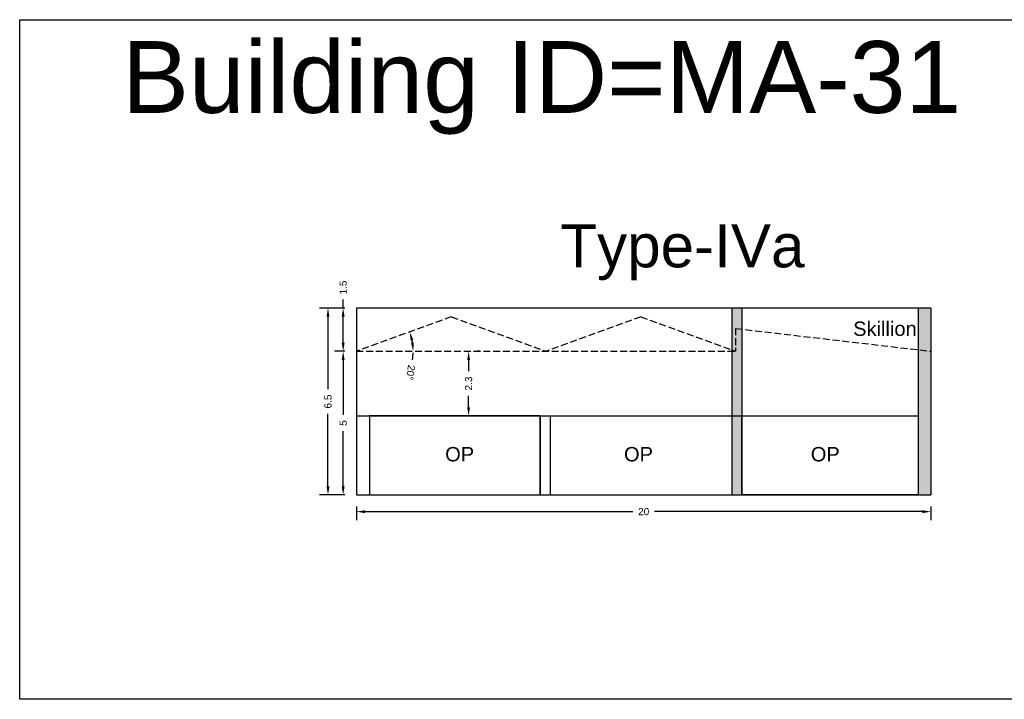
# Model space of a CAD drawing. Header units: metres. Extents: x 3416649 to 3417100, y -6712966 to -6712690.
# Tile 17 of 72: x 3416649 to 3416684, y -6712805 to -6712782. Entities that reach past the tile are written whole.
import ezdxf

# ---------------------------------------------------------------- set-up
doc = ezdxf.new("R2010")
doc.units = ezdxf.units.M
doc.linetypes.add('ACAD_ISO02W100', pattern=[15, 12, -3])
doc.layers.add('Dotted', color=7, linetype='ACAD_ISO02W100', plot=False)
doc.styles.get("Standard").update_dxf_attribs({"font": 'arial.ttf'})
doc.dimstyles.new('ISO-25', dxfattribs={"dimtxt": 0.25, "dimasz": 0.3, "dimexe": 0.3, "dimexo": 0.4, "dimgap": 0.2, "dimtad": 0, "dimdec": 1, "dimdsep": 46, "dimtxsty": 'Standard', "dimcen": 2.5, "dimadec": 0, "dimazin": 0, "dimtfac": 1, "dimtdec": 1, "dimtmove": 0, "dimatfit": 3, "dimfxl": 1, "dimarcsym": 0})

# ---------------------------------------------------------------- blocks, each defined once
blk = doc.blocks.new('*D247')
at = {"layer": 'Defpoints', "color": 0, "ltscale": 0.02, "transparency": 16777216}
for p in [(3416664.407, -6712792.137), (3416663.028, -6712792.882), (3416661.107, -6712793.337), (3416661.107, -6712793.337), (3416674.307, -6712793.337)]:
    blk.add_point(p, dxfattribs=at)
at = {"layer": 'Dotted', "color": 0, "lineweight": -2, "ltscale": 0.02, "transparency": 16777216}
for start, end in [(8.7161, 11.267), (351.2839, 0)]:
    blk.add_arc((3416661.107, -6712793.337), 1.974, start, end, dxfattribs=at)
at = {"layer": 'Dotted', "color": 0, "ltscale": 0.02, "transparency": 16777216}
for points in [[(3416662.995, -6712792.965), (3416663.091, -6712792.938), (3416662.962, -6712792.663)], [(3416663.108, -6712793.034), (3416663.008, -6712793.042), (3416663.081, -6712793.337)]]:
    blk.add_solid(points, dxfattribs=at)
at = {"layer": 'Dotted', "color": 0, "ltscale": 0.02, "transparency": 16777216, "insert": (3416662.99, -6712794.079), "char_height": 0.25, "attachment_point": 5, "rotation": 261.2839}
blk.add_mtext('20°', dxfattribs=at)
blk = doc.blocks.new('*D248')
at = {"color": 0, "lineweight": -2, "transparency": 16777216}
for p, q in [((3416660.707, -6712793.337), (3416660.346, -6712793.337)), ((3416660.646, -6712793.637), (3416660.646, -6712795.554)), ((3416660.646, -6712798.037), (3416660.646, -6712796.12)), ((3416660.707, -6712798.337), (3416660.346, -6712798.337))]:
    blk.add_line(p, q, dxfattribs=at)
at = {"color": 0, "transparency": 16777216}
for points in [[(3416660.596, -6712793.637), (3416660.696, -6712793.637), (3416660.646, -6712793.337)], [(3416660.596, -6712798.037), (3416660.696, -6712798.037), (3416660.646, -6712798.337)]]:
    blk.add_solid(points, dxfattribs=at)
at = {"layer": 'Defpoints', "color": 0, "transparency": 16777216}
for p in [(3416660.646, -6712793.337), (3416661.107, -6712793.337), (3416661.107, -6712798.337)]:
    blk.add_point(p, dxfattribs=at)
at = {"color": 0, "transparency": 16777216, "insert": (3416660.646, -6712795.837), "char_height": 0.25, "attachment_point": 5, "rotation": 90}
blk.add_mtext('5', dxfattribs=at)
blk = doc.blocks.new('*D249')
at = {"color": 0, "lineweight": -2, "transparency": 16777216}
for p, q in [((3416660.707, -6712791.837), (3416659.818, -6712791.837)), ((3416660.118, -6712792.137), (3416660.118, -6712794.658)), ((3416660.118, -6712798.037), (3416660.118, -6712795.516)), ((3416660.707, -6712798.337), (3416659.818, -6712798.337))]:
    blk.add_line(p, q, dxfattribs=at)
at = {"color": 0, "transparency": 16777216}
for points in [[(3416660.068, -6712792.137), (3416660.168, -6712792.137), (3416660.118, -6712791.837)], [(3416660.068, -6712798.037), (3416660.168, -6712798.037), (3416660.118, -6712798.337)]]:
    blk.add_solid(points, dxfattribs=at)
at = {"layer": 'Defpoints', "color": 0, "transparency": 16777216}
for p in [(3416660.118, -6712791.837), (3416661.107, -6712791.837), (3416661.107, -6712798.337)]:
    blk.add_point(p, dxfattribs=at)
at = {"color": 0, "transparency": 16777216, "insert": (3416660.118, -6712795.087), "char_height": 0.25, "attachment_point": 5, "rotation": 90}
blk.add_mtext('6.5', dxfattribs=at)
blk = doc.blocks.new('*D250')
at = {"color": 0, "lineweight": -2, "transparency": 16777216}
for p, q in [((3416660.646, -6712791.837), (3416660.646, -6712791.537)), ((3416660.707, -6712791.837), (3416660.346, -6712791.837)), ((3416660.646, -6712793.037), (3416660.646, -6712792.137)), ((3416660.707, -6712793.337), (3416660.346, -6712793.337))]:
    blk.add_line(p, q, dxfattribs=at)
at = {"color": 0, "transparency": 16777216}
for points in [[(3416660.596, -6712792.137), (3416660.696, -6712792.137), (3416660.646, -6712791.837)], [(3416660.596, -6712793.037), (3416660.696, -6712793.037), (3416660.646, -6712793.337)]]:
    blk.add_solid(points, dxfattribs=at)
at = {"layer": 'Defpoints', "color": 0, "transparency": 16777216}
for p in [(3416660.646, -6712791.837), (3416661.107, -6712791.837), (3416661.107, -6712793.337)]:
    blk.add_point(p, dxfattribs=at)
at = {"color": 0, "transparency": 16777216, "insert": (3416660.646, -6712791.12), "char_height": 0.25, "attachment_point": 5, "rotation": 90}
blk.add_mtext('1.5', dxfattribs=at)
blk = doc.blocks.new('*D251')
at = {"color": 0, "lineweight": -2, "transparency": 16777216}
for p, q in [((3416665.413, -6712793.337), (3416665.313, -6712793.337)), ((3416665.013, -6712793.637), (3416665.013, -6712794.033)), ((3416665.013, -6712795.287), (3416665.013, -6712794.892)), ((3416665.413, -6712795.587), (3416665.313, -6712795.587))]:
    blk.add_line(p, q, dxfattribs=at)
at = {"color": 0, "transparency": 16777216}
for points in [[(3416664.963, -6712793.637), (3416665.063, -6712793.637), (3416665.013, -6712793.337)], [(3416664.963, -6712795.287), (3416665.063, -6712795.287), (3416665.013, -6712795.587)]]:
    blk.add_solid(points, dxfattribs=at)
at = {"layer": 'Defpoints', "color": 0, "transparency": 16777216}
for p in [(3416665.013, -6712793.337), (3416665.013, -6712793.337), (3416665.013, -6712795.587)]:
    blk.add_point(p, dxfattribs=at)
at = {"color": 0, "transparency": 16777216, "insert": (3416665.013, -6712794.462), "char_height": 0.25, "attachment_point": 5, "rotation": 90}
blk.add_mtext('2.3', dxfattribs=at)
blk = doc.blocks.new('*D252')
at = {"color": 0, "lineweight": -2, "transparency": 16777216}
for p, q in [((3416661.107, -6712798.737), (3416661.107, -6712799.221)), ((3416681.107, -6712798.737), (3416681.107, -6712799.221)), ((3416661.407, -6712798.921), (3416670.726, -6712798.921)), ((3416680.807, -6712798.921), (3416671.488, -6712798.921))]:
    blk.add_line(p, q, dxfattribs=at)
at = {"color": 0, "transparency": 16777216}
for points in [[(3416661.407, -6712798.871), (3416661.407, -6712798.971), (3416661.107, -6712798.921)], [(3416680.807, -6712798.871), (3416680.807, -6712798.971), (3416681.107, -6712798.921)]]:
    blk.add_solid(points, dxfattribs=at)
at = {"layer": 'Defpoints', "color": 0, "transparency": 16777216}
for p in [(3416661.107, -6712798.337), (3416681.107, -6712798.337), (3416681.107, -6712798.921)]:
    blk.add_point(p, dxfattribs=at)
at = {"color": 0, "transparency": 16777216, "insert": (3416671.107, -6712798.921), "char_height": 0.25, "attachment_point": 5}
blk.add_mtext('20', dxfattribs=at)

msp = doc.modelspace()

# ---------------------------------------------------------------- hatches: boundary and pattern name
h = msp.add_hatch(color=256)
h.dxf.hatch_style = 1
h.paths.add_polyline_path([(3416674.523, -6712792.568), (3416674.307, -6712792.543), (3416674.307, -6712793.337), (3416674.173, -6712793.337), (3416674.173, -6712795.587), (3416674.523, -6712795.587)])
h.paths.add_polyline_path([(3416674.523, -6712791.837), (3416674.173, -6712791.837), (3416674.173, -6712793.288), (3416674.307, -6712793.337), (3416674.307, -6712792.543), (3416674.523, -6712792.568)])
h.paths.add_polyline_path([(3416674.523, -6712795.587), (3416674.173, -6712795.587), (3416674.173, -6712798.337), (3416674.523, -6712798.337)])
h.paths.add_polyline_path([(3416681.107, -6712793.337), (3416680.657, -6712793.285), (3416680.657, -6712798.337), (3416681.107, -6712798.337)])
h.paths.add_polyline_path([(3416681.107, -6712791.837), (3416680.657, -6712791.837), (3416680.657, -6712793.285), (3416681.107, -6712793.337)])

# ---------------------------------------------------------------- linework, layer by layer
for points in [[(3416649.386, -6712781.797), (3416688.284, -6712781.797), (3416688.284, -6712805.453), (3416649.386, -6712805.453)], [(3416667.507, -6712795.587), (3416661.557, -6712795.587), (3416661.557, -6712798.337), (3416667.507, -6712798.337)], [(3416674.523, -6712795.587), (3416680.657, -6712795.587), (3416680.657, -6712798.337), (3416674.523, -6712798.337)]]:
    msp.add_lwpolyline(points, close=True)
for points in [[(3416661.107, -6712791.837), (3416661.107, -6712798.337)], [(3416681.107, -6712791.837), (3416661.107, -6712791.837)], [(3416674.173, -6712791.837), (3416674.173, -6712798.337)], [(3416674.523, -6712791.837), (3416674.523, -6712798.337)], [(3416680.657, -6712791.837), (3416680.657, -6712798.337)], [(3416681.107, -6712791.837), (3416681.107, -6712798.337)], [(3416661.107, -6712795.587), (3416680.657, -6712795.587)], [(3416661.557, -6712795.587), (3416661.557, -6712798.337)], [(3416667.507, -6712795.587), (3416667.507, -6712798.337)], [(3416667.857, -6712795.587), (3416667.857, -6712798.337)], [(3416661.107, -6712798.337), (3416681.107, -6712798.337)]]:
    msp.add_lwpolyline(points)
at = {"layer": 'Dotted', "ltscale": 0.02}
for points in [[(3416664.407, -6712792.137), (3416661.107, -6712793.337)], [(3416664.407, -6712792.137), (3416667.707, -6712793.337)], [(3416671.007, -6712792.137), (3416667.707, -6712793.337)], [(3416671.007, -6712792.137), (3416674.307, -6712793.337)], [(3416674.307, -6712792.543), (3416681.107, -6712793.337)], [(3416674.307, -6712792.543), (3416674.307, -6712793.337)], [(3416661.107, -6712793.337), (3416674.307, -6712793.337)]]:
    msp.add_lwpolyline(points, dxfattribs=at)

# ---------------------------------------------------------------- texts
at = {"attachment_point": 1}
for s, width, heights, insert, char_height in [('Building ID=MA-31', 67.86454, [0.517], (3416652.949, -6712782.541), 2.5), ('Type-IVa ', 9.99112, [0.517], (3416668.205, -6712788.916), 1.5), ('Skillion', 1.17554, [0], (3416678.399, -6712792.304), 0.5), ('OP', 1.17554, [0], (3416664.197, -6712796.671), 0.5), ('OP', 1.17554, [0], (3416670.423, -6712796.671), 0.5), ('OP', 1.17554, [0], (3416676.924, -6712796.671), 0.5)]:
    msp.add_mtext_dynamic_manual_height_columns(s, width=width, gutter_width=12.5, heights=heights, dxfattribs=dict(at, insert=insert, char_height=char_height))

# ---------------------------------------------------------------- dimensions: what is measured, and where the dimension line sits
for base, p1, p2, picture, middle in [((3416660.646, -6712791.837), (3416661.107, -6712793.337), (3416661.107, -6712791.837), '*D250', (3416660.646, -6712791.12)), ((3416660.118, -6712791.837), (3416661.107, -6712798.337), (3416661.107, -6712791.837), '*D249', (3416660.118, -6712795.087)), ((3416660.646, -6712793.337), (3416661.107, -6712798.337), (3416661.107, -6712793.337), '*D248', (3416660.646, -6712795.837)), ((3416665.013110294, -6712793.337225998), (3416665.013110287, -6712795.587225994), (3416665.013110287, -6712793.337225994), '*D251', (3416665.013110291, -6712794.462225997))]:
    dim = msp.add_linear_dim(base=base, p1=p1, p2=p2, angle=90, dimstyle='ISO-25')
    dim.commit()
    dim.dimension.update_dxf_attribs({"geometry": picture, "text_midpoint": middle})
dim = msp.add_linear_dim(base=(3416681.107, -6712798.921), p1=(3416661.107, -6712798.337), p2=(3416681.107, -6712798.337), dimstyle='ISO-25')
dim.commit()
dim.dimension.update_dxf_attribs({"geometry": '*D252', "text_midpoint": (3416671.107, -6712798.921)})
at = {"layer": 'Dotted', "ltscale": 0.02}
dim = msp.add_angular_dim_2l(base=(3416663.028, -6712792.882), line1=((3416661.107, -6712793.337), (3416674.307, -6712793.337)), line2=((3416664.407, -6712792.137), (3416661.107, -6712793.337)), dimstyle='ISO-25', dxfattribs=at)
dim.commit()
dim.dimension.update_dxf_attribs({"geometry": '*D247', "text_midpoint": (3416662.99, -6712794.079)})

doc.saveas('drawing.dxf')
